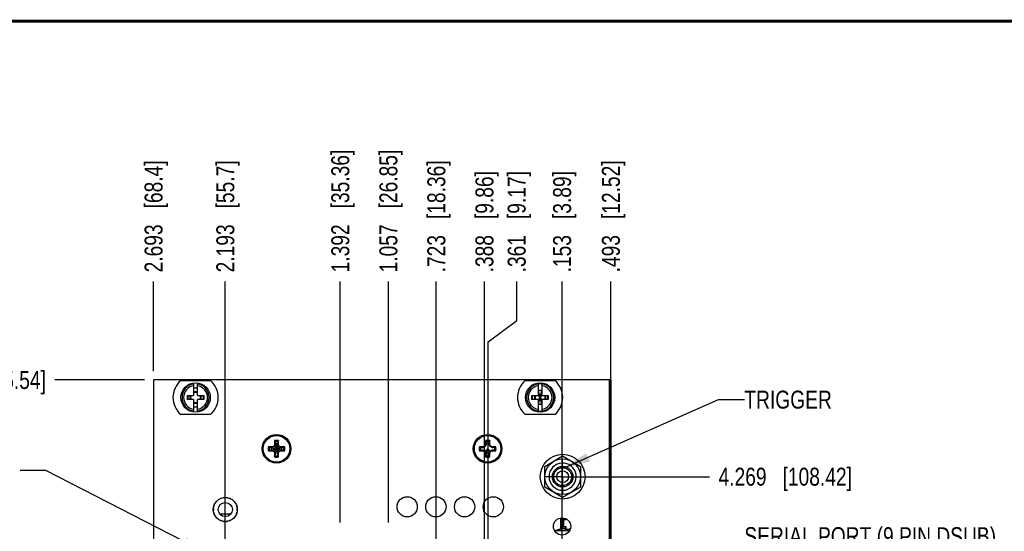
# Model space of a CAD drawing. Header units: inches. Extents: x 0.2 to 16.8, y 0.2 to 10.8.
# Tile 12 of 18: x 6.2 to 13.1, y 7.2 to 10.8. Entities that reach past the tile are written whole.
import ezdxf

# ---------------------------------------------------------------- set-up
doc = ezdxf.new("R2010")
doc.units = ezdxf.units.IN
doc.header["$LTSCALE"] = 0.935
doc.header["$MEASUREMENT"] = 0
doc.linetypes.add('CENTER', pattern=[0.6, 0.375, -0.075, 0.075, -0.075])
doc.layers.get('0').update_dxf_attribs({"linetype": 'CONTINUOUS'})
for name, color, linetype in [('02___PRT_ALL_AXES', 7, 'CONTINUOUS'), ('DETAIL', 7, 'CONTINUOUS'), ('DIMENSIONS', 7, 'CONTINUOUS')]:
    doc.layers.add(name, color=color, linetype=linetype)
doc.styles.get("Standard").update_dxf_attribs({"font": 'txt', "width": 0.8})
doc.dimstyles.new('DIMSTYLE_1', dxfattribs={"dimtxt": 0.125, "dimasz": 0.18, "dimexe": 0.18, "dimexo": 0.0625, "dimgap": 0.09, "dimtad": 0, "dimtih": 1, "dimtoh": 1, "dimdec": 3, "dimzin": 4, "dimdsep": 46, "dimtxsty": 'STANDARD', "dimblk": '_FILLED', "dimblk1": '_FILLED', "dimblk2": '_FILLED', "dimcen": 0.09, "dimadec": 0, "dimazin": 0, "dimtp": 0.01, "dimtm": 0.01, "dimtfac": 1, "dimtdec": 3, "dimtofl": 0, "dimtmove": 0, "dimatfit": 3, "dimldrblk": '_FILLED', "dimfxl": 1, "dimtolj": 1, "dimtzin": 4, "dimarcsym": 0})
doc.dimstyles.get("Standard").update_dxf_attribs({"dimtxt": 0.125, "dimasz": 0.18, "dimexe": 0.18, "dimexo": 0.0625, "dimgap": 0.09, "dimtad": 0, "dimtih": 1, "dimtoh": 1, "dimdec": 3, "dimzin": 4, "dimdsep": 46, "dimtxsty": 'STANDARD', "dimblk": '_FILLED', "dimblk1": '_FILLED', "dimblk2": '_FILLED', "dimcen": 0.09, "dimadec": 0, "dimazin": 0, "dimtol": 1, "dimtp": 0.01, "dimtm": 0.01, "dimtfac": 1, "dimtdec": 3, "dimtofl": 0, "dimtmove": 0, "dimatfit": 3, "dimldrblk": '_FILLED', "dimfxl": 1, "dimtolj": 1, "dimtzin": 4, "dimarcsym": 0})

# ---------------------------------------------------------------- blocks, each defined once
blk = doc.blocks.new('*D5')
at = {"layer": 'DIMENSIONS', "color": 2, "linetype": 'CONTINUOUS'}
blk.add_line((10.1112, 7.583), (11.0312, 7.583), dxfattribs=at)
at = {"layer": 'DIMENSIONS', "color": 2, "linetype": 'CONTINUOUS', "insert": (11.0937, 7.6455), "char_height": 0.125, "width": 1.425, "attachment_point": 1, "line_spacing_factor": 0.9}
blk.add_mtext('4.269{\\Ftxt.shx;\\W1.000000;\\H0.125000; }[108.42]', dxfattribs=at)
blk = doc.blocks.new('_FILLED')
at = {"color": 0, "linetype": 'BYBLOCK'}
blk.add_solid([(0, 0), (-1, 0.174), (-1, -0.174)], dxfattribs=at)
blk = doc.blocks.new('*D8')
at = {"layer": 'DIMENSIONS', "color": 2, "linetype": 'CONTINUOUS'}
blk.add_line((7.0952, 8.257), (6.4702, 8.257), dxfattribs=at)
at = {"layer": 'DIMENSIONS', "color": 2, "linetype": 'CONTINUOUS', "insert": (6.4077, 8.3195), "char_height": 0.125, "width": 1.425, "attachment_point": 3, "line_spacing_factor": 0.9}
blk.add_mtext('4.943{\\Ftxt.shx;\\W1.000000;\\H0.125000; }[125.54]', dxfattribs=at)
blk = doc.blocks.new('*D13')
at = {"layer": 'DIMENSIONS', "color": 2, "linetype": 'CONTINUOUS'}
blk.add_line((10.3437, 6.098), (10.3437, 8.9445), dxfattribs=at)
at = {"layer": 'DIMENSIONS', "color": 2, "linetype": 'CONTINUOUS', "insert": (10.2812, 9.007), "char_height": 0.125, "width": 1.225, "attachment_point": 1, "rotation": 90, "line_spacing_factor": 0.9}
blk.add_mtext('.493{\\Ftxt.shx;\\W1.000000;\\H0.125000; }[12.52]', dxfattribs=at)
blk = doc.blocks.new('*D14')
at = {"layer": 'DIMENSIONS', "color": 2, "linetype": 'CONTINUOUS'}
blk.add_line((8.7937, 7.2625), (8.7937, 8.9445), dxfattribs=at)
at = {"layer": 'DIMENSIONS', "color": 2, "linetype": 'CONTINUOUS', "insert": (8.7312, 9.007), "char_height": 0.125, "width": 1.325, "attachment_point": 1, "rotation": 90, "line_spacing_factor": 0.9}
blk.add_mtext('1.057{\\Ftxt.shx;\\W1.000000;\\H0.125000; }[26.85]', dxfattribs=at)
blk = doc.blocks.new('*D15')
at = {"layer": 'DIMENSIONS', "color": 2, "linetype": 'CONTINUOUS'}
blk.add_line((8.4587, 7.2625), (8.4587, 8.9445), dxfattribs=at)
at = {"layer": 'DIMENSIONS', "color": 2, "linetype": 'CONTINUOUS', "insert": (8.3962, 9.007), "char_height": 0.125, "width": 1.325, "attachment_point": 1, "rotation": 90, "line_spacing_factor": 0.9}
blk.add_mtext('1.392{\\Ftxt.shx;\\W1.000000;\\H0.125000; }[35.36]', dxfattribs=at)
blk = doc.blocks.new('*D16')
at = {"layer": 'DIMENSIONS', "color": 2, "linetype": 'CONTINUOUS'}
blk.add_line((7.1577, 8.3195), (7.1577, 8.9445), dxfattribs=at)
at = {"layer": 'DIMENSIONS', "color": 2, "linetype": 'CONTINUOUS', "insert": (7.0952, 9.007), "char_height": 0.125, "width": 1.225, "attachment_point": 1, "rotation": 90, "line_spacing_factor": 0.9}
blk.add_mtext('2.693{\\Ftxt.shx;\\W1.000000;\\H0.125000; }[68.4]', dxfattribs=at)
blk = doc.blocks.new('*D17')
at = {"layer": 'DIMENSIONS', "color": 2, "linetype": 'CONTINUOUS'}
blk.add_line((7.6577, 6.6669), (7.6577, 8.9445), dxfattribs=at)
at = {"layer": 'DIMENSIONS', "color": 2, "linetype": 'CONTINUOUS', "insert": (7.5952, 9.007), "char_height": 0.125, "width": 1.225, "attachment_point": 1, "rotation": 90, "line_spacing_factor": 0.9}
blk.add_mtext('2.193{\\Ftxt.shx;\\W1.000000;\\H0.125000; }[55.7]', dxfattribs=at)
blk = doc.blocks.new('*D25')
at = {"layer": 'DIMENSIONS', "color": 2, "linetype": 'CONTINUOUS'}
blk.add_line((10.0037, 6.9316), (10.0037, 8.9445), dxfattribs=at)
at = {"layer": 'DIMENSIONS', "color": 2, "linetype": 'CONTINUOUS', "insert": (9.9412, 9.007), "char_height": 0.125, "width": 1.125, "attachment_point": 1, "rotation": 90, "line_spacing_factor": 0.9}
blk.add_mtext('.153{\\Ftxt.shx;\\W1.000000;\\H0.125000; }[3.89]', dxfattribs=at)
blk = doc.blocks.new('*D26')
at = {"layer": 'DIMENSIONS', "color": 2, "linetype": 'CONTINUOUS'}
blk.add_line((9.1277, 6.4646), (9.1277, 8.9445), dxfattribs=at)
at = {"layer": 'DIMENSIONS', "color": 2, "linetype": 'CONTINUOUS', "insert": (9.0652, 9.007), "char_height": 0.125, "width": 1.225, "attachment_point": 1, "rotation": 90, "line_spacing_factor": 0.9}
blk.add_mtext('.723{\\Ftxt.shx;\\W1.000000;\\H0.125000; }[18.36]', dxfattribs=at)
blk = doc.blocks.new('*D27')
at = {"layer": 'DIMENSIONS', "color": 2, "linetype": 'CONTINUOUS'}
blk.add_line((9.4627, 6.4646), (9.4627, 8.9445), dxfattribs=at)
at = {"layer": 'DIMENSIONS', "color": 2, "linetype": 'CONTINUOUS', "insert": (9.4002, 9.007), "char_height": 0.125, "width": 1.125, "attachment_point": 1, "rotation": 90, "line_spacing_factor": 0.9}
blk.add_mtext('.388{\\Ftxt.shx;\\W1.000000;\\H0.125000; }[9.86]', dxfattribs=at)
blk = doc.blocks.new('*D28')
at = {"layer": 'DIMENSIONS', "color": 2, "linetype": 'CONTINUOUS'}
for p, q in [((9.6875, 8.6709), (9.6875, 8.9445)), ((9.4897, 8.5237), (9.6875, 8.6709)), ((9.4897, 5.7226), (9.4897, 8.5237))]:
    blk.add_line(p, q, dxfattribs=at)
at = {"layer": 'DIMENSIONS', "color": 2, "linetype": 'CONTINUOUS', "insert": (9.625, 9.007), "char_height": 0.125, "width": 1.125, "attachment_point": 1, "rotation": 90, "line_spacing_factor": 0.9}
blk.add_mtext('.361{\\Ftxt.shx;\\W1.000000;\\H0.125000; }[9.17]', dxfattribs=at)

msp = doc.modelspace()

# ---------------------------------------------------------------- linework, layer by layer
at = {"color": 6, "linetype": 'CONTINUOUS'}
for p, q in [((7.1577, 8.257), (7.1577, 3.19)), ((10.3437, 8.257), (7.1577, 8.257)), ((7.347, 8.2535), (7.5545, 8.2535)), ((9.747, 8.2535), (9.9545, 8.2535)), ((10.3317, 8.257), (10.3317, 4.1213)), ((10.3437, 8.257), (10.3437, 4.1213)), ((7.3821, 8.2), (7.3718, 8.2)), ((7.4645, 8.2), (7.4369, 8.2)), ((7.5296, 8.2), (7.5193, 8.2)), ((9.7821, 8.2), (9.7718, 8.2)), ((9.8369, 8.2288), (9.8369, 8.1488)), ((9.839, 8.0865), (9.8624, 8.1836)), ((9.839, 8.1836), (9.839, 8.1467)), ((9.8624, 8.0865), (9.839, 8.1836)), ((9.8624, 8.1836), (9.839, 8.1836)), ((9.8624, 8.1467), (9.8624, 8.1836)), ((9.8645, 8.1488), (9.8645, 8.2288)), ((9.9296, 8.2), (9.9193, 8.2)), ((7.3957, 8.1488), (7.3957, 8.1213)), ((7.5057, 8.1213), (7.5057, 8.1488)), ((9.7957, 8.1488), (9.7957, 8.1213)), ((9.8369, 8.1213), (9.8369, 8.0413)), ((9.839, 8.1233), (9.839, 8.0865)), ((9.8624, 8.0865), (9.8624, 8.1233)), ((9.8645, 8.0413), (9.8645, 8.1213)), ((9.9057, 8.1213), (9.9057, 8.1488)), ((7.3718, 8.07), (7.3821, 8.07)), ((7.4369, 8.07), (7.4645, 8.07)), ((7.5194, 8.07), (7.5296, 8.07)), ((9.7718, 8.07), (9.7821, 8.07)), ((9.8624, 8.0865), (9.839, 8.0865)), ((9.9194, 8.07), (9.9296, 8.07)), ((7.5545, 8.0165), (7.347, 8.0165)), ((9.9545, 8.0165), (9.747, 8.0165)), ((8.0001, 7.8342), (8.0001, 7.805)), ((8.0293, 7.805), (8.0293, 7.8342)), ((9.4706, 7.8342), (9.4706, 7.8051)), ((9.4997, 7.8051), (9.4997, 7.8342)), ((7.9872, 7.7921), (7.9581, 7.7921)), ((7.9581, 7.763), (7.9872, 7.763)), ((7.998, 7.7942), (7.9818, 7.7848)), ((7.9872, 7.7921), (7.9818, 7.7848)), ((7.9872, 7.763), (7.9818, 7.7702)), ((7.9954, 7.7968), (7.9872, 7.7921)), ((7.9872, 7.763), (7.9954, 7.7582)), ((8.0001, 7.805), (7.9954, 7.7968)), ((7.9954, 7.7968), (8.0147, 7.7775)), ((7.9954, 7.7582), (7.998, 7.7609)), ((7.9954, 7.7582), (8.0001, 7.75)), ((8.0074, 7.8104), (7.998, 7.7942)), ((7.998, 7.7609), (8.0074, 7.7447)), ((8.0001, 7.805), (8.0074, 7.8104)), ((8.034, 7.7968), (8.0147, 7.7775)), ((8.0313, 7.7942), (8.022, 7.8104)), ((8.0293, 7.805), (8.022, 7.8104)), ((8.022, 7.7447), (8.0313, 7.7609)), ((8.034, 7.7968), (8.0293, 7.805)), ((8.0293, 7.75), (8.034, 7.7582)), ((8.0475, 7.7848), (8.0313, 7.7942)), ((8.034, 7.7582), (8.0313, 7.7609)), ((8.0422, 7.7921), (8.034, 7.7968)), ((8.034, 7.7582), (8.0422, 7.763)), ((8.0422, 7.7921), (8.0475, 7.7848)), ((8.0713, 7.7921), (8.0422, 7.7921)), ((8.0422, 7.763), (8.0475, 7.7702)), ((8.0422, 7.763), (8.0713, 7.763)), ((9.4577, 7.7921), (9.4285, 7.7921)), ((9.4285, 7.763), (9.4577, 7.763)), ((9.4577, 7.7921), (9.4523, 7.7849)), ((9.4577, 7.763), (9.4523, 7.7703)), ((9.4658, 7.7969), (9.4577, 7.7921)), ((9.4577, 7.763), (9.4658, 7.7583)), ((9.4706, 7.8051), (9.4658, 7.7969)), ((9.4658, 7.7969), (9.4685, 7.7942)), ((9.4658, 7.7583), (9.4685, 7.7609)), ((9.4658, 7.7583), (9.4706, 7.7501)), ((9.4685, 7.7609), (9.4779, 7.7447)), ((9.4706, 7.8051), (9.4779, 7.8104)), ((9.4997, 7.8051), (9.4924, 7.8104)), ((9.4924, 7.7447), (9.5018, 7.7609)), ((9.5044, 7.7969), (9.4997, 7.8051)), ((9.4997, 7.7501), (9.5044, 7.7583)), ((9.5044, 7.7969), (9.5018, 7.7942)), ((9.5044, 7.7583), (9.5018, 7.7609)), ((9.5126, 7.7921), (9.5044, 7.7969)), ((9.5044, 7.7583), (9.5126, 7.763)), ((9.5126, 7.7921), (9.518, 7.7849)), ((9.5418, 7.7921), (9.5126, 7.7921)), ((9.5126, 7.763), (9.518, 7.7703)), ((9.5126, 7.763), (9.5418, 7.763)), ((8.0001, 7.75), (8.0001, 7.7209)), ((8.0001, 7.75), (8.0074, 7.7447)), ((8.0293, 7.75), (8.022, 7.7447)), ((8.0293, 7.7209), (8.0293, 7.75)), ((9.4706, 7.7501), (9.4706, 7.721)), ((9.4706, 7.7501), (9.4779, 7.7447)), ((9.4997, 7.7501), (9.4924, 7.7447)), ((9.4997, 7.721), (9.4997, 7.7501)), ((9.8827, 7.6551), (10.0077, 7.7273)), ((10.0077, 7.7273), (10.1327, 7.6551)), ((9.8827, 7.5108), (9.8827, 7.6551)), ((10.1327, 7.6551), (10.1327, 7.5108)), ((10.0077, 7.4386), (9.8827, 7.5108)), ((10.1327, 7.5108), (10.0077, 7.4386)), ((7.6188, 7.3241), (7.6966, 7.3241)), ((9.9952, 7.2174), (9.9952, 7.2947)), ((10.0117, 7.2202), (10.0117, 7.2948)), ((10.0304, 7.2828), (10.0118, 7.2828)), ((10.0262, 7.2913), (10.0262, 7.2828)), ((10.0268, 7.2828), (10.0268, 7.2908)), ((10.0304, 7.289), (10.0304, 7.2828)), ((9.959, 7.207), (10.0554, 7.207)), ((10.0118, 7.2355), (10.0304, 7.2355)), ((10.0262, 7.2355), (10.0262, 7.214)), ((10.0268, 7.214), (10.0268, 7.2355)), ((10.0304, 7.2355), (10.0304, 7.214)), ((10.0553, 7.2201), (10.0544, 7.214)), ((10.0615, 7.2206), (10.0613, 7.2206))]:
    msp.add_line(p, q, dxfattribs=at)
at = {"color": 7, "linetype": 'CONTINUOUS'}
for p, q in [((7.3695, 8.1975), (7.3799, 8.1975)), ((7.4369, 8.2288), (7.4369, 8.1488)), ((7.4645, 8.1488), (7.4645, 8.2288)), ((7.5216, 8.1975), (7.5316, 8.1975)), ((9.7695, 8.1975), (9.7799, 8.1975)), ((9.8369, 8.2288), (9.8369, 8.2297)), ((9.8645, 8.2297), (9.8645, 8.2288)), ((9.9216, 8.1975), (9.9317, 8.1975)), ((7.3936, 8.1213), (7.3936, 8.1488)), ((7.3936, 8.1488), (7.4369, 8.1488)), ((7.4369, 8.1213), (7.3936, 8.1213)), ((7.4369, 8.1213), (7.4369, 8.0413)), ((7.4645, 8.1488), (7.5078, 8.1488)), ((7.4645, 8.0413), (7.4645, 8.1213)), ((7.5078, 8.1213), (7.4645, 8.1213)), ((7.5078, 8.1488), (7.5078, 8.1213)), ((9.7936, 8.1213), (9.7936, 8.1488)), ((9.7936, 8.1488), (9.8369, 8.1488)), ((9.8369, 8.1213), (9.7936, 8.1213)), ((9.8369, 8.1467), (9.8369, 8.1488)), ((9.8369, 8.1467), (9.839, 8.1467)), ((9.8369, 8.1233), (9.8369, 8.1213)), ((9.8369, 8.1233), (9.839, 8.1233)), ((9.839, 8.1233), (9.8624, 8.1467)), ((9.839, 8.1467), (9.8624, 8.1233)), ((9.8645, 8.1467), (9.8624, 8.1467)), ((9.8645, 8.1233), (9.8624, 8.1233)), ((9.8645, 8.1467), (9.8645, 8.1488)), ((9.8645, 8.1488), (9.9078, 8.1488)), ((9.8645, 8.1233), (9.8645, 8.1213)), ((9.9078, 8.1213), (9.8645, 8.1213)), ((9.9078, 8.1488), (9.9078, 8.1213)), ((7.3799, 8.0725), (7.3698, 8.0725)), ((7.532, 8.0725), (7.5215, 8.0725)), ((9.7799, 8.0725), (9.7697, 8.0725)), ((9.8369, 8.0404), (9.8369, 8.0413)), ((9.8645, 8.0413), (9.8645, 8.0404)), ((9.932, 8.0725), (9.9215, 8.0725)), ((8.0001, 7.8342), (8.0074, 7.8118)), ((8.0293, 7.8342), (8.022, 7.8118)), ((9.4706, 7.8342), (9.4779, 7.8119)), ((9.4997, 7.8342), (9.4924, 7.8119)), ((7.9581, 7.7921), (7.9804, 7.7848)), ((7.9581, 7.763), (7.9804, 7.7702)), ((7.9804, 7.7848), (8.049, 7.7702)), ((7.9804, 7.7702), (8.049, 7.7848)), ((7.9818, 7.7848), (7.9804, 7.7848)), ((7.9804, 7.7702), (7.9818, 7.7702)), ((7.9818, 7.7848), (8.0147, 7.7775)), ((7.9818, 7.7702), (7.998, 7.7609)), ((7.998, 7.7609), (8.0147, 7.7775)), ((8.0074, 7.8118), (8.0074, 7.8104)), ((8.0074, 7.8118), (8.0147, 7.7775)), ((8.0074, 7.7447), (8.022, 7.8104)), ((8.022, 7.7447), (8.0074, 7.8104)), ((8.022, 7.8118), (8.0147, 7.7775)), ((8.0475, 7.7848), (8.0147, 7.7775)), ((8.0313, 7.7609), (8.0147, 7.7775)), ((8.022, 7.8104), (8.022, 7.8118)), ((8.0313, 7.7609), (8.0475, 7.7702)), ((8.049, 7.7848), (8.0475, 7.7848)), ((8.0475, 7.7702), (8.049, 7.7702)), ((8.0713, 7.7921), (8.049, 7.7848)), ((8.0713, 7.763), (8.049, 7.7702)), ((9.4285, 7.7921), (9.4508, 7.7849)), ((9.4285, 7.763), (9.4508, 7.7703)), ((9.4523, 7.7849), (9.4508, 7.7849)), ((9.4508, 7.7703), (9.4523, 7.7703)), ((9.4685, 7.7942), (9.4523, 7.7849)), ((9.4523, 7.7703), (9.4685, 7.7609)), ((9.4779, 7.8104), (9.4685, 7.7942)), ((9.4685, 7.7609), (9.4851, 7.7776)), ((9.4779, 7.8119), (9.4779, 7.8104)), ((9.4779, 7.7447), (9.4851, 7.7776)), ((9.4924, 7.7447), (9.4851, 7.7776)), ((9.5018, 7.7609), (9.4851, 7.7776)), ((9.4924, 7.8104), (9.4924, 7.8119)), ((9.5018, 7.7942), (9.4924, 7.8104)), ((9.518, 7.7849), (9.5018, 7.7942)), ((9.5018, 7.7609), (9.518, 7.7703)), ((9.5195, 7.7849), (9.518, 7.7849)), ((9.518, 7.7703), (9.5195, 7.7703)), ((9.5418, 7.7921), (9.5195, 7.7849)), ((9.5418, 7.763), (9.5195, 7.7703)), ((8.0001, 7.7209), (8.0074, 7.7432)), ((8.0074, 7.7447), (8.0074, 7.7432)), ((8.022, 7.7432), (8.022, 7.7447)), ((8.0293, 7.7209), (8.022, 7.7432)), ((9.4706, 7.721), (9.4779, 7.7433)), ((9.4779, 7.7447), (9.4779, 7.7433)), ((9.4924, 7.7433), (9.4924, 7.7447)), ((9.4997, 7.721), (9.4924, 7.7433)), ((10.0118, 7.2828), (10.0117, 7.2828)), ((10.0117, 7.2828), (10.0118, 7.2828)), ((10.0118, 7.2828), (10.0118, 7.2948)), ((10.0149, 7.2355), (10.0149, 7.2828)), ((9.9814, 7.214), (9.9796, 7.214)), ((10.0117, 7.2355), (10.0118, 7.2355)), ((10.0118, 7.2355), (10.0117, 7.2355)), ((10.0118, 7.2202), (10.0118, 7.2355)), ((10.0253, 7.214), (10.0243, 7.2201)), ((10.0544, 7.214), (10.0253, 7.214))]:
    msp.add_line(p, q, dxfattribs=at)
at = {"color": 7, "linetype": 'CONTINUOUS', "const_width": 0.02}
msp.add_lwpolyline([(16.75, 10.7586), (0.25, 10.7586)], dxfattribs=at)
at = {"color": 7, "linetype": 'CONTINUOUS'}
for centre, radius in [((7.4507, 8.135), 0.1025), ((8.0147, 7.7775), 0.0925), ((9.4851, 7.7776), 0.0925)]:
    msp.add_circle(centre, radius, dxfattribs=at)
at = {"color": 6, "linetype": 'CONTINUOUS'}
for centre, radius in [((9.8507, 8.135), 0.1025), ((8.0147, 7.7775), 0.1), ((9.4847, 7.7775), 0.1), ((10.0077, 7.583), 0.156), ((10.0077, 7.583), 0.124), ((10.0077, 7.583), 0.0715), ((10.0077, 7.583), 0.0625), ((10.0077, 7.583), 0.041), ((7.6577, 7.354), 0.0835), ((8.9247, 7.373), 0.0705), ((9.1247, 7.373), 0.0705), ((9.3247, 7.373), 0.0705), ((9.5247, 7.373), 0.0705), ((7.6577, 7.354), 0.0492), ((10.0037, 7.236), 0.06)]:
    msp.add_circle(centre, radius, dxfattribs=at)
for centre, radius, start, end in [((7.4507, 8.135), 0.1575, 131.20295, 228.79705), ((7.4507, 8.135), 0.1575, 311.20295, 48.79705), ((9.8507, 8.135), 0.1575, 131.20295, 228.79705), ((9.8507, 8.135), 0.1575, 311.20295, 48.79705), ((7.4507, 8.135), 0.0832, 99.53359, 260.46641), ((7.4507, 8.135), 0.0832, 279.53359, 80.46641), ((9.8507, 8.135), 0.0832, 99.53359, 260.46641), ((9.8507, 8.135), 0.0832, 279.53359, 80.46641), ((10.0077, 7.583), 0.095, 8.57143, 180), ((10.0077, 7.583), 0.095, 180, 360), ((9.9813, 7.1517), 0.0595, 111.90813, 118.03563), ((10.0398, 7.0061), 0.2165, 106.15172, 111.90813), ((10.0398, 7.0039), 0.2181, 97.60678, 105.53527), ((10.0258, 7.0589), 0.1619, 92.28048, 95.28182), ((10.0155, 7.164), 0.0568, 81.04235, 86.066), ((10.0642, 7.164), 0.0568, 93.934, 98.95765), ((10.0538, 7.0586), 0.1622, 87.36601, 87.71885)]:
    msp.add_arc(centre, radius, start, end, dxfattribs=at)
at = {"color": 7, "linetype": 'CONTINUOUS'}
for centre, radius, start, end in [((7.4507, 8.135), 0.0947, 98.36374, 261.63626), ((7.4507, 8.135), 0.04, 69.78362, 110.21638), ((7.4507, 8.135), 0.035, 66.75694, 113.24306), ((7.4507, 8.135), 0.0947, 278.36374, 81.63626), ((9.8507, 8.135), 0.0947, 98.36374, 261.63626), ((9.8507, 8.135), 0.0956, 81.71661, 98.28339), ((9.8507, 8.135), 0.0947, 278.36374, 81.63626), ((7.4507, 8.135), 0.04, 159.78362, 200.21638), ((7.4507, 8.135), 0.035, 156.75694, 203.24306), ((7.4507, 8.135), 0.035, 246.75694, 293.24306), ((7.4507, 8.135), 0.04, 249.78362, 290.21638), ((7.4507, 8.135), 0.035, 336.75694, 23.24306), ((7.4507, 8.135), 0.04, 339.78362, 20.21638), ((9.8507, 8.135), 0.04, 159.78362, 200.21638), ((9.8507, 8.135), 0.035, 156.75694, 203.24306), ((9.8507, 8.135), 0.035, 336.75694, 23.24306), ((9.8507, 8.135), 0.04, 339.78362, 20.21638), ((9.8507, 8.135), 0.0956, 261.71661, 278.28339), ((8.0147, 7.7775), 0.0585, 75.57229, 104.42771), ((8.0147, 7.7775), 0.053, 76.05129, 104.02443), ((8.0147, 7.7775), 0.0492, 76.26535, 103.73465), ((9.4851, 7.7776), 0.0585, 75.57229, 104.42771), ((9.4847, 7.7775), 0.053, 75.58949, 103.53374), ((9.4851, 7.7776), 0.0492, 76.26535, 103.73465), ((8.0147, 7.7775), 0.0585, 165.57229, 194.42771), ((8.0147, 7.7775), 0.053, 165.96286, 194.03714), ((8.0147, 7.7775), 0.0492, 166.27432, 193.72568), ((8.0147, 7.7775), 0.0351, 168.01639, 191.98361), ((8.0147, 7.7775), 0.0351, 78.01639, 101.98361), ((8.0147, 7.7775), 0.0351, 348.01639, 11.98361), ((8.0147, 7.7775), 0.0492, 346.27432, 13.72568), ((8.0147, 7.7775), 0.053, 345.93849, 14.06151), ((8.0147, 7.7775), 0.0585, 345.57229, 14.42771), ((9.4851, 7.7776), 0.0585, 165.57229, 194.42771), ((9.4847, 7.7775), 0.053, 165.76593, 194.14685), ((9.4851, 7.7776), 0.0492, 166.27432, 193.72568), ((9.4851, 7.7776), 0.0492, 346.27432, 13.72568), ((9.4847, 7.7775), 0.053, 346.13546, 13.95178), ((9.4851, 7.7776), 0.0585, 345.57229, 14.42771), ((8.0147, 7.7775), 0.0585, 255.57229, 284.42771), ((8.0147, 7.7775), 0.053, 255.97559, 283.94872), ((8.0147, 7.7775), 0.0492, 256.26535, 283.73465), ((9.4851, 7.7776), 0.0585, 255.57229, 284.42771), ((9.4847, 7.7775), 0.053, 256.43739, 284.43941), ((9.4851, 7.7776), 0.0492, 256.26535, 283.73465), ((10.0077, 7.583), 0.095, 171.42857, 180), ((10.0077, 7.583), 0.095, 0, 8.57143), ((7.6577, 7.354), 0.0831, 127.45306, 134.03622), ((7.6577, 7.354), 0.0831, 110.49566, 116.97637), ((7.6577, 7.354), 0.0831, 93.71696, 102.6514), ((7.6577, 7.354), 0.0831, 77.3486, 86.28304), ((7.6577, 7.354), 0.0831, 63.02363, 69.50434), ((7.6577, 7.354), 0.0831, 45.96378, 52.54694), ((7.6577, 7.354), 0.0831, 175.43288, 184.56712), ((7.6577, 7.354), 0.0831, 159.66857, 167.93134), ((7.6577, 7.354), 0.0831, 144.48841, 151.03882), ((7.6577, 7.354), 0.0831, 28.96118, 35.51159), ((7.6577, 7.354), 0.0831, 12.06866, 20.33143), ((7.6577, 7.354), 0.0831, 355.43288, 4.56712), ((7.6577, 7.354), 0.0831, 192.06866, 200.33143), ((7.6577, 7.354), 0.0831, 208.96118, 215.51159), ((7.6577, 7.354), 0.0831, 225.96378, 232.54694), ((7.6577, 7.354), 0.0831, 243.02363, 249.50434), ((7.6577, 7.354), 0.0831, 257.3486, 266.28304), ((7.6577, 7.354), 0.0831, 273.71696, 282.6514), ((7.6577, 7.354), 0.0831, 290.49566, 296.97637), ((7.6577, 7.354), 0.0831, 307.45306, 314.03622), ((7.6577, 7.354), 0.0831, 324.48841, 331.03882), ((7.6577, 7.354), 0.0831, 339.66857, 347.93134)]:
    msp.add_arc(centre, radius, start, end, dxfattribs=at)
at = {"layer": '02___PRT_ALL_AXES', "color": 7, "linetype": 'CENTER'}
for q in [(10.0077, 7.708), (9.8827, 7.583), (10.0077, 7.4579), (10.1328, 7.583)]:
    msp.add_line((10.0077, 7.583), q, dxfattribs=at)
at = {"layer": '02___PRT_ALL_AXES', "color": 7, "linetype": 'CONTINUOUS'}
for centre in [(8.9247, 7.373), (9.1247, 7.373), (9.3247, 7.373), (9.5247, 7.373)]:
    msp.add_circle(centre, 0.0705, dxfattribs=at)

# ---------------------------------------------------------------- texts
at = {"layer": 'DETAIL', "color": 2, "linetype": 'CONTINUOUS', "char_height": 0.125, "attachment_point": 1, "line_spacing_factor": 0.9}
for s, insert, width in [('TRIGGER', (11.2737, 8.1826), 0.7), ('SERIAL PORT (9 PIN DSUB)', (11.2737, 7.231), 2.4)]:
    msp.add_mtext(s, dxfattribs=dict(at, insert=insert, width=width))

# ---------------------------------------------------------------- dimensions: what is measured, and where the dimension line sits
at = {"layer": 'DIMENSIONS', "color": 2, "linetype": 'CONTINUOUS'}
for feature_location, offset, dtype, origin, picture, middle in [((8.4587, 7.2625), (0, 1.682), 1, (9.8507, 7.2), '*D15', (8.4587, 9.6695)), ((8.7937, 7.2625), (0, 1.682), 1, (9.8507, 7.2), '*D14', (8.7937, 9.6695)), ((7.1577, 8.3195), (0, 0.625), 1, (9.8507, 8.257), '*D16', (7.1577, 9.6195)), ((7.6577, 6.6669), (0, 2.2776), 1, (9.8507, 6.6044), '*D17', (7.6577, 9.6195)), ((9.1277, 6.4646), (0, 2.4799), 1, (9.8507, 6.4021), '*D26', (9.1277, 9.6195)), ((10.3437, 6.098), (0, 2.8465), 1, (9.8507, 6.0355), '*D13', (10.3437, 9.6195)), ((9.4627, 6.4646), (0, 2.4799), 1, (9.8507, 6.4021), '*D27', (9.4627, 9.5695)), ((9.4897261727, 5.7226323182), (0.1977330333, 3.2219), 0, (9.8507261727, 5.6601323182), '*D28', (9.687459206, 9.5695323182)), ((10.0037, 6.9316), (0, 2.0129), 1, (9.8507, 6.8691), '*D25', (10.0037, 9.5695)), ((7.0952, 8.257), (-0.625, 0), 0, (7.1577, 3.3143), '*D8', (5.3952, 8.257)), ((10.1112, 7.583), (0.92, 0), 0, (10.0487, 3.3143), '*D5', (11.8062, 7.583))]:
    dim = msp.add_ordinate_dim(feature_location=feature_location, offset=offset, dtype=dtype, origin=origin, dimstyle='DIMSTYLE_1', dxfattribs=at)
    dim.commit()
    dim.dimension.update_dxf_attribs({"geometry": picture, "text_midpoint": middle})

# ---------------------------------------------------------------- leaders
at = {"layer": 'DETAIL', "color": 2, "linetype": 'CONTINUOUS'}
for points in [[(10.0192, 7.6444), (11.0937, 8.1201), (11.2737, 8.1201)], [(7.5347, 7.0475), (6.4077, 7.6264), (6.2277, 7.6264)]]:
    msp.add_leader(points, dimstyle='STANDARD', override={"dimtad": 0}, dxfattribs=at)

doc.saveas('drawing.dxf')
